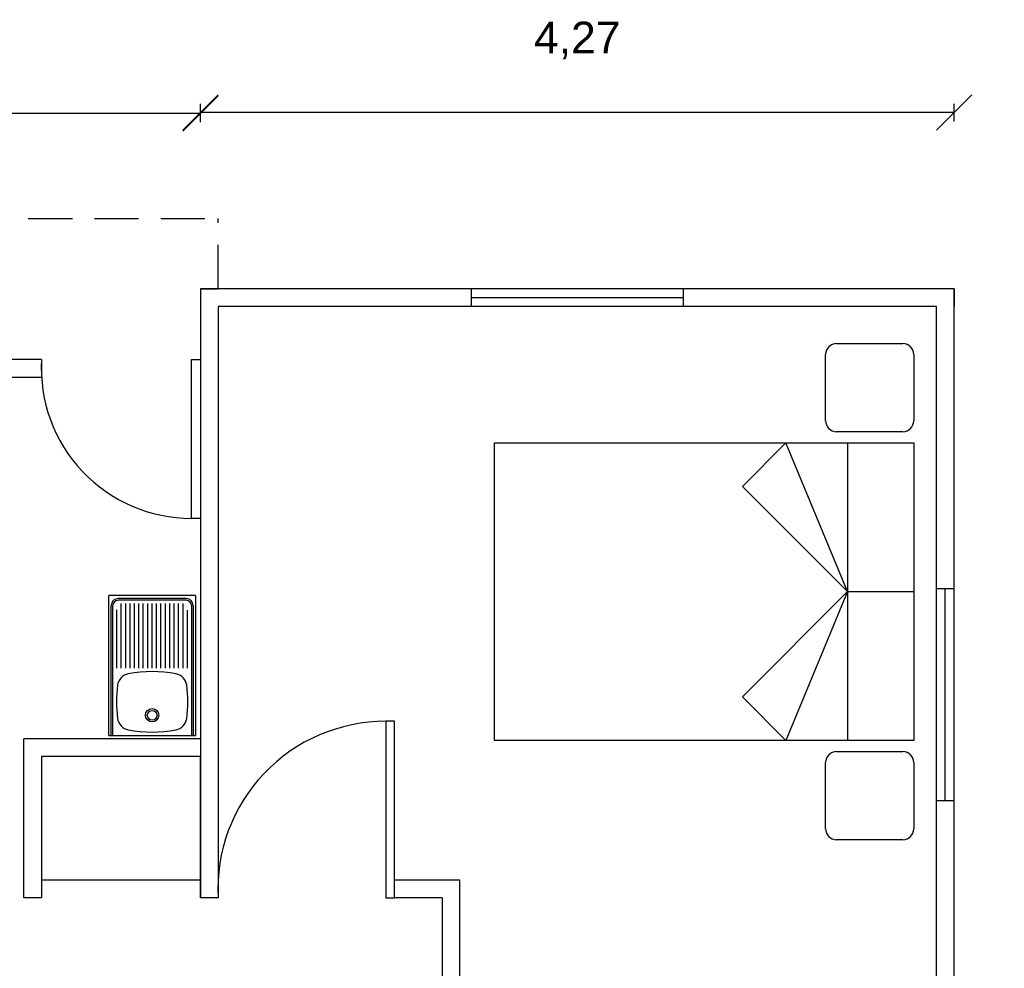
# Model space of a CAD drawing. Header units: millimetres. Extents: x 1 to 29, y 1 to 24.
# Tile 8 of 9: x 16.9 to 22.5, y 12.6 to 18. Entities that reach past the tile are written whole.
import ezdxf

# ---------------------------------------------------------------- set-up
doc = ezdxf.new("R2010")
doc.units = ezdxf.units.MM
doc.linetypes.add('CONTINUA', pattern=[0])
doc.linetypes.add('RAYITAS', pattern=[0.375, 0.25, -0.125])
doc.layers.add('SAGTA Muebles', color=7, linetype='Continuous')
doc.layers.add('SANITARIO', color=7, linetype='CONTINUA')
doc.styles.get("Standard").update_dxf_attribs({"font": 'arial.ttf'})
doc.dimstyles.new('cota 100', dxfattribs={"dimtxt": 0.18, "dimasz": 0.2, "dimexe": 0.05, "dimexo": 0, "dimgap": 0.3, "dimtad": 1, "dimtxsty": 'Standard', "dimblk": 'OBLIQUE', "dimcen": 2.5, "dimadec": 0, "dimazin": 0, "dimtfac": 1, "dimtix": 1, "dimtmove": 2, "dimatfit": 3, "dimldrblk": 'OBLIQUE', "dimfxl": 0.05, "dimfxlon": 1, "dimarcsym": 0})

# ---------------------------------------------------------------- blocks, each defined once
blk = doc.blocks.new('_Oblique')
at = {"color": 0, "linetype": 'ByBlock', "lineweight": -2}
blk.add_line((-0.5, -0.5), (0.5, 0.5), dxfattribs=at)
blk = doc.blocks.new('*D5')
at = {"color": 0, "lineweight": -2, "transparency": 16777216}
for p, q in [((23.1623, 16.4897), (23.2623, 16.4897)), ((23.2123, 16.4897), (23.2123, 7.4897)), ((23.1623, 7.4897), (23.2623, 7.4897))]:
    blk.add_line(p, q, dxfattribs=at)
at = {"layer": 'Defpoints', "color": 0, "transparency": 16777216}
for p in [(22.2383, 16.4897), (22.2383, 7.4897), (23.2123, 7.4897)]:
    blk.add_point(p, dxfattribs=at)
at = {"color": 0, "lineweight": -2, "transparency": 16777216, "xscale": 0.2, "yscale": 0.2, "zscale": 0.2}
for p, rotation in [((23.2123, 16.4897), 90), ((23.2123, 7.4897), 270)]:
    blk.add_blockref('_Oblique', p, dxfattribs=dict(at, rotation=rotation))
at = {"color": 0, "transparency": 16777216, "insert": (22.8204, 11.9897), "char_height": 0.18, "attachment_point": 5, "rotation": 90}
blk.add_mtext('9', dxfattribs=at)
blk = doc.blocks.new('*D7')
at = {"color": 0, "lineweight": -2, "transparency": 16777216}
for p, q in [((17.9683, 17.4395), (17.9683, 17.5395)), ((22.2383, 17.4395), (22.2383, 17.5395)), ((22.2383, 17.4895), (17.9683, 17.4895))]:
    blk.add_line(p, q, dxfattribs=at)
at = {"layer": 'Defpoints', "color": 0, "transparency": 16777216}
for p in [(17.9683, 17.4895), (17.9683, 16.4897), (22.2383, 16.4897)]:
    blk.add_point(p, dxfattribs=at)
at = {"color": 0, "lineweight": -2, "transparency": 16777216, "xscale": 0.2, "yscale": 0.2, "zscale": 0.2, "rotation": 180}
blk.add_blockref('_Oblique', (17.9683, 17.4895), dxfattribs=at)
at = {"color": 0, "lineweight": -2, "transparency": 16777216, "xscale": 0.2, "yscale": 0.2, "zscale": 0.2}
blk.add_blockref('_Oblique', (22.2383, 17.4895), dxfattribs=at)
at = {"color": 0, "transparency": 16777216, "insert": (20.1033, 17.8977), "char_height": 0.18, "attachment_point": 5}
blk.add_mtext('4,27', dxfattribs=at)
blk = doc.blocks.new('*D8')
at = {"color": 0, "lineweight": -2, "transparency": 16777216}
for p, q in [((14.4683, 17.4344), (14.4683, 17.5344)), ((17.9683, 17.4344), (17.9683, 17.5344)), ((17.9683, 17.4844), (14.4683, 17.4844))]:
    blk.add_line(p, q, dxfattribs=at)
at = {"layer": 'Defpoints', "color": 0, "transparency": 16777216}
for p in [(14.4683, 17.4844), (14.4683, 16.4897), (17.9683, 16.4897)]:
    blk.add_point(p, dxfattribs=at)
at = {"color": 0, "lineweight": -2, "transparency": 16777216, "xscale": 0.2, "yscale": 0.2, "zscale": 0.2, "rotation": 180}
blk.add_blockref('_Oblique', (14.4683, 17.4844), dxfattribs=at)
at = {"color": 0, "lineweight": -2, "transparency": 16777216, "xscale": 0.2, "yscale": 0.2, "zscale": 0.2}
blk.add_blockref('_Oblique', (17.9683, 17.4844), dxfattribs=at)
at = {"color": 0, "transparency": 16777216, "insert": (16.2183, 17.8926), "char_height": 0.18, "attachment_point": 5}
blk.add_mtext('3,5', dxfattribs=at)

msp = doc.modelspace()

# ---------------------------------------------------------------- linework, layer by layer
at = {"linetype": 'RAYITAS'}
for p in [(14.3683, 16.8897), (18.0683, 16.4897)]:
    msp.add_line(p, (18.0683, 16.8897), dxfattribs=at)
for p, q in [((19.5033, 16.4897), (17.9683, 16.4897)), ((17.9683, 16.4897), (18.0683, 16.4897)), ((17.9683, 16.4897), (17.9683, 13.0397)), ((20.7033, 16.4897), (19.5033, 16.4897)), ((19.5033, 16.4897), (19.5033, 16.3897)), ((22.2383, 16.4897), (20.7033, 16.4897)), ((20.7033, 16.4897), (20.7033, 16.3897)), ((22.2383, 14.7897), (22.2383, 16.4897)), ((22.2383, 16.4897), (22.2383, 16.3897)), ((20.7033, 16.4397), (19.5033, 16.4397)), ((22.1383, 16.3897), (18.0683, 16.3897)), ((18.0683, 16.3897), (18.0683, 13.0397)), ((22.1383, 9.1897), (22.1383, 16.3897)), ((17.0683, 16.0897), (16.3683, 16.0897)), ((17.0683, 16.0897), (17.0683, 15.9897)), ((17.9183, 15.1897), (17.9183, 16.0897)), ((17.9183, 16.0897), (17.9683, 16.0897)), ((17.9683, 16.0897), (17.9683, 15.1897)), ((14.4683, 15.9897), (17.0683, 15.9897)), ((17.9683, 15.1897), (17.9183, 15.1897)), ((22.2383, 14.7897), (22.1383, 14.7897)), ((22.1883, 13.5897), (22.1883, 14.7897)), ((22.2383, 13.5897), (22.2383, 14.7897)), ((19.0683, 14.0397), (19.0183, 14.0397)), ((19.0183, 14.0397), (19.0183, 13.0397)), ((19.0683, 13.0397), (19.0683, 14.0397)), ((17.4499, 13.9599), (17.9399, 13.9599)), ((16.9683, 13.0397), (16.9683, 13.9397)), ((17.9683, 13.9397), (16.9683, 13.9397)), ((17.9683, 13.8397), (17.0683, 13.8397)), ((17.0683, 13.8397), (17.0683, 13.0397)), ((17.9683, 13.0397), (17.9683, 13.8397)), ((22.2383, 13.5897), (22.1383, 13.5897)), ((22.2383, 10.3897), (22.2383, 13.5897)), ((17.9683, 13.1397), (17.0683, 13.1397)), ((19.4383, 13.1397), (19.0683, 13.1397)), ((19.4383, 12.0397), (19.4383, 13.1397)), ((17.0683, 13.0397), (16.9683, 13.0397)), ((18.0683, 13.0397), (17.9683, 13.0397)), ((19.0183, 13.0397), (19.0683, 13.0397)), ((19.3383, 13.0397), (19.0683, 13.0397)), ((19.3383, 13.0397), (19.3383, 11.9397))]:
    msp.add_line(p, q)
for centre, radius, start, end in [((17.9183, 16.0411), 0.8514, 176.7268, 270), ((19.0183, 13.0885), 0.9512, 90, 182.9376)]:
    msp.add_arc(centre, radius, start, end)
at = {"layer": 'SAGTA Muebles'}
for p, q in [((21.5729, 16.1807), (21.9479, 16.1807)), ((21.5104, 15.7432), (21.5104, 16.1182)), ((22.0104, 16.1182), (22.0104, 15.7432)), ((21.9479, 15.6807), (21.5729, 15.6807)), ((19.6354, 13.9307), (19.6354, 15.6182)), ((19.6354, 15.6182), (22.0104, 15.6182)), ((21.286, 15.6182), (21.0388, 15.3711)), ((21.6354, 14.7744), (21.286, 15.6182)), ((21.6354, 15.6182), (21.6354, 13.9307)), ((22.0104, 15.6182), (22.0104, 13.9307)), ((21.6354, 14.7744), (21.0388, 15.3711)), ((21.6354, 14.7744), (21.0388, 14.1778)), ((21.6354, 14.7744), (21.286, 13.9307)), ((21.6354, 14.7744), (22.0104, 14.7744)), ((21.286, 13.9307), (21.0388, 14.1778)), ((22.0104, 13.9307), (19.6354, 13.9307)), ((21.5729, 13.8682), (21.9479, 13.8682)), ((21.5104, 13.4307), (21.5104, 13.8057)), ((22.0104, 13.8057), (22.0104, 13.4307)), ((21.9479, 13.3682), (21.5729, 13.3682))]:
    msp.add_line(p, q, dxfattribs=at)
for centre, start, end in [((21.5729, 16.1182), 90, 180), ((21.9479, 16.1182), 0, 90), ((21.5729, 15.7432), 180, 270), ((21.9479, 15.7432), 270, 0), ((21.5729, 13.8057), 90, 180), ((21.9479, 13.8057), 0, 90), ((21.5729, 13.4307), 180, 270), ((21.9479, 13.4307), 270, 0)]:
    msp.add_arc(centre, 0.0625, start, end, dxfattribs=at)
at = {"layer": 'SANITARIO'}
for p, q in [((17.9399, 14.7519), (17.4499, 14.7519)), ((17.4499, 13.9599), (17.4499, 14.7519)), ((17.8874, 14.7354), (17.5024, 14.7354)), ((17.9399, 14.7519), (17.9399, 13.9599)), ((17.4624, 13.9599), (17.4624, 14.6954)), ((17.4724, 13.9599), (17.4724, 14.6954)), ((17.8874, 14.7254), (17.5024, 14.7254)), ((17.5199, 14.3409), (17.5199, 14.7069)), ((17.5449, 14.3409), (17.5449, 14.7069)), ((17.5699, 14.3409), (17.5699, 14.7069)), ((17.5949, 14.3409), (17.5949, 14.7069)), ((17.6199, 14.3409), (17.6199, 14.7069)), ((17.6449, 14.3409), (17.6449, 14.7069)), ((17.6699, 14.3409), (17.6699, 14.7069)), ((17.6949, 14.3409), (17.6949, 14.7069)), ((17.7199, 14.3409), (17.7199, 14.7069)), ((17.7449, 14.3409), (17.7449, 14.7069)), ((17.7699, 14.3409), (17.7699, 14.7069)), ((17.7949, 14.3409), (17.7949, 14.7069)), ((17.8199, 14.3409), (17.8199, 14.7069)), ((17.8449, 14.3409), (17.8449, 14.7069)), ((17.8699, 14.3409), (17.8699, 14.7069)), ((17.9174, 14.6954), (17.9174, 13.9599)), ((17.9274, 14.6954), (17.9274, 13.9599)), ((17.4949, 14.3409), (17.4949, 14.6711)), ((17.8949, 14.3409), (17.8949, 14.669))]:
    msp.add_line(p, q, dxfattribs=at)
for radius in [0.038, 0.0275]:
    msp.add_circle((17.6949, 14.0739), radius, dxfattribs=at)
for centre, radius, start, end in [((17.5024, 14.6954), 0.04, 90, 180), ((17.8874, 14.6954), 0.04, 0, 90), ((17.5024, 14.6954), 0.03, 90, 180), ((17.8874, 14.6954), 0.03, 0, 90), ((17.5733, 14.2348), 0.075, 100.3812, 172.77), ((17.6949, 13.5709), 0.75, 79.6188, 100.3812), ((17.8165, 14.2348), 0.075, 7.23, 79.6188), ((18.2429, 14.1499), 0.75, 172.77, 187.23), ((17.1469, 14.1499), 0.75, 352.77, 7.23), ((17.5733, 14.0649), 0.075, 187.23, 259.6188), ((17.8165, 14.0649), 0.075, 280.3812, 352.77), ((17.6949, 14.7289), 0.75, 259.6188, 280.3812)]:
    msp.add_arc(centre, radius, start, end, dxfattribs=at)

# ---------------------------------------------------------------- dimensions: what is measured, and where the dimension line sits
for base, p1, p2, picture, middle in [((14.4683, 17.4844), (17.9683, 16.4897), (14.4683, 16.4897), '*D8', (16.2183, 17.8926)), ((17.9683, 17.4895), (22.2383, 16.4897), (17.9683, 16.4897), '*D7', (20.1033, 17.8977))]:
    dim = msp.add_linear_dim(base=base, p1=p1, p2=p2, dimstyle='cota 100')
    dim.commit()
    dim.dimension.update_dxf_attribs({"geometry": picture, "text_midpoint": middle})
dim = msp.add_linear_dim(base=(23.2123, 7.4897), p1=(22.2383, 16.4897), p2=(22.2383, 7.4897), angle=90, dimstyle='cota 100')
dim.commit()
dim.dimension.update_dxf_attribs({"geometry": '*D5', "text_midpoint": (22.8204, 11.9897)})

doc.saveas('drawing.dxf')
